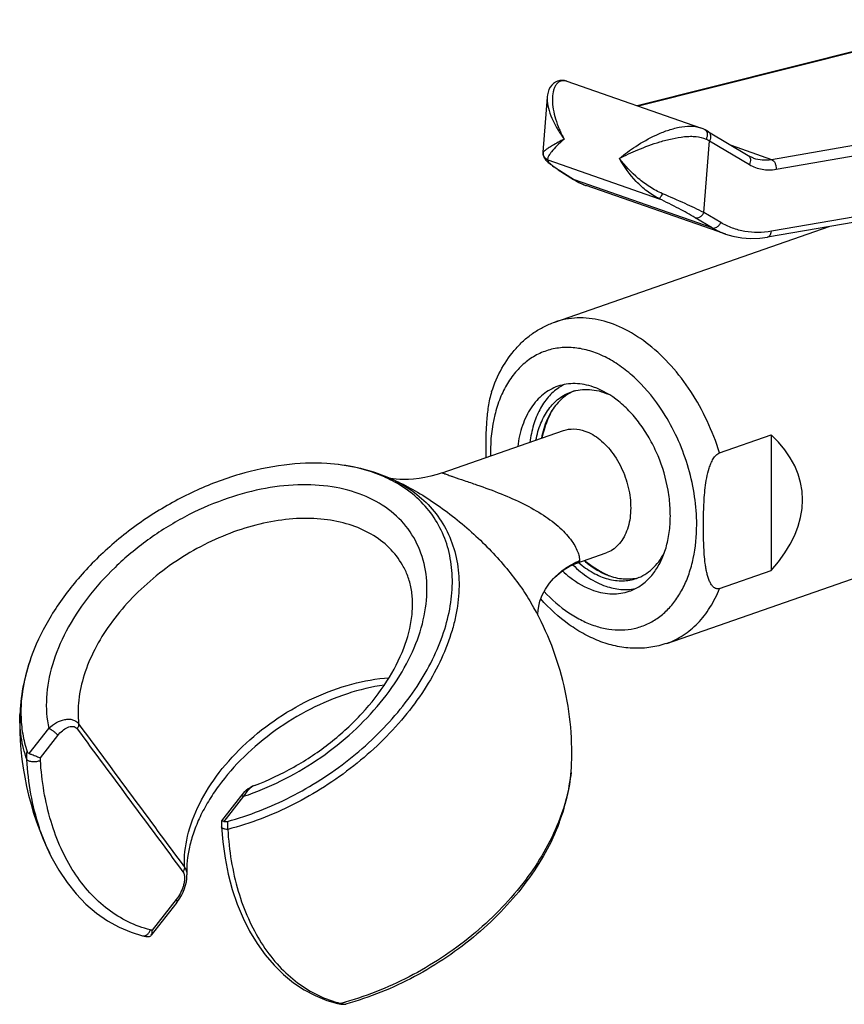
# Model space of a CAD drawing. Header units: millimetres. Extents: x 92 to 332, y 162 to 304.
# Tile 1 of 5: x 92 to 143, y 162 to 223. Entities that reach past the tile are written whole.
import ezdxf

# ---------------------------------------------------------------- set-up
doc = ezdxf.new("R2010")
doc.units = ezdxf.units.MM
doc.header["$LTSCALE"] = 32.67
doc.layers.get('0').update_dxf_attribs({"linetype": 'CONTINUOUS'})
doc.layers.add('ACHSEN', color=7, linetype='CONTINUOUS')

msp = doc.modelspace()

# ---------------------------------------------------------------- linework, layer by layer
at = {"color": 7, "linetype": 'Continuous'}
for p, q in [((151.698, 222.798), (130.566, 217.485)), ((126.232, 218.995), (126.23, 218.996)), ((126.234, 218.995), (134.471, 216.123)), ((125.021, 218.017), (124.758, 214.612)), ((125.022, 218.029), (125.022, 218.027)), ((134.473, 216.123), (134.476, 216.122)), ((134.862, 215.934), (134.768, 215.989)), ((134.962, 215.875), (134.862, 215.934)), ((134.962, 215.875), (137.422, 214.408)), ((124.759, 214.615), (124.757, 214.573)), ((124.758, 214.615), (124.758, 214.615)), ((137.747, 214.256), (137.749, 214.256)), ((125.701, 213.538), (126.641, 212.94)), ((126.641, 212.94), (126.765, 212.864)), ((159.701, 213.011), (138.605, 209.369)), ((136.03, 209.56), (127.425, 212.559)), ((135.657, 196.059), (138.839, 197.169)), ((138.839, 197.169), (138.839, 188.785)), ((115.664, 194.334), (115.667, 194.332)), ((126.847, 189.244), (126.847, 189.244)), ((135.657, 187.676), (138.839, 188.785)), ((125.399, 188.289), (125.401, 188.291)), ((124.034, 186.776), (124.034, 186.776)), ((106.305, 175.08), (106.171, 174.935)), ((106.966, 175.525), (106.966, 175.525)), ((106.096, 174.844), (104.923, 173.346)), ((106.171, 174.935), (106.096, 174.844)), ((104.922, 173.344), (104.922, 173.344)), ((94.408, 171.152), (94.402, 171.164)), ((102.792, 170.01), (102.792, 170.008)), ((102.169, 168.294), (100.584, 166.27)), ((100.053, 166.24), (100.053, 166.24)), ((112.074, 162.05), (112.074, 162.05)), ((112.384, 162.008), (112.489, 162.01))]:
    msp.add_line(p, q, dxfattribs=at)
at = {"color": 9, "linetype": 'Continuous'}
for p, q in [((151.857, 222.792), (130.643, 217.458)), ((138.853, 214.173), (164.088, 218.528)), ((139.144, 213.565), (164.38, 217.921)), ((134.692, 210.893), (135.034, 215.317)), ((135.034, 215.317), (137.495, 213.851)), ((124.762, 214.624), (124.758, 214.615)), ((136.36, 215.041), (138.853, 214.173)), ((125.052, 214.139), (131.93, 211.742)), ((125.806, 213.48), (125.745, 213.51)), ((125.806, 213.48), (126.701, 212.91)), ((159.944, 213.375), (138.848, 209.734)), ((126.702, 212.91), (126.641, 212.94)), ((135.197, 209.949), (126.701, 212.91)), ((135.197, 209.949), (134.156, 210.569)), ((135.733, 210.273), (134.692, 210.893)), ((93.053, 177.49), (94.266, 179.039)), ((93.747, 177.229), (94.823, 178.602)), ((106.287, 174.849), (105.074, 173.299)), ((102.129, 168.479), (100.642, 166.58))]:
    msp.add_line(p, q, dxfattribs=at)
at = {"color": 7, "linetype": 'Continuous'}
for points in [[(126.232, 218.995), (126.089, 219.034), (125.938, 219.049), (125.792, 219.038), (125.654, 219.004), (125.524, 218.946), (125.404, 218.864), (125.297, 218.761), (125.204, 218.635), (125.129, 218.49), (125.073, 218.33), (125.037, 218.158), (125.022, 218.027)], [(134.768, 215.989), (134.755, 215.996), (134.641, 216.054), (134.519, 216.106), (134.472, 216.123)], [(124.757, 214.573), (124.765, 214.474), (124.789, 214.384), (124.821, 214.307), (124.858, 214.24), (124.898, 214.182), (124.941, 214.13)], [(124.941, 214.13), (124.987, 214.08), (125.035, 214.032)], [(125.035, 214.032), (125.088, 213.983), (125.145, 213.934), (125.207, 213.884), (125.275, 213.832), (125.347, 213.778), (125.426, 213.722), (125.512, 213.663), (125.603, 213.602), (125.701, 213.538)], [(137.747, 214.256), (137.707, 214.271), (137.616, 214.308), (137.527, 214.35), (137.441, 214.398), (137.422, 214.408)], [(126.765, 212.864), (126.969, 212.753), (127.178, 212.656), (127.391, 212.571), (127.425, 212.559)], [(136.026, 209.561), (136.48, 209.427), (137.017, 209.328), (137.57, 209.288), (138.135, 209.308), (138.605, 209.369)], [(118.533, 194.818), (118.237, 194.722), (117.847, 194.615), (117.47, 194.533), (117.11, 194.474), (116.771, 194.435), (116.457, 194.415), (116.172, 194.41), (115.918, 194.417), (115.7, 194.433), (115.52, 194.454), (115.381, 194.476), (115.29, 194.494)], [(125.401, 188.291), (125.474, 188.365), (125.77, 188.631), (126.07, 188.852), (126.366, 189.03), (126.648, 189.167), (126.847, 189.244)], [(124.453, 185.999), (124.448, 186.119), (124.456, 186.324), (124.493, 186.591), (124.572, 186.907), (124.707, 187.268), (124.904, 187.645), (125.158, 188.012), (125.399, 188.289)], [(106.966, 175.525), (106.841, 175.471), (106.705, 175.397), (106.57, 175.307), (106.437, 175.202), (106.305, 175.08)], [(104.922, 173.344), (104.92, 173.327), (104.915, 173.211), (104.915, 173.098), (104.919, 172.987), (104.92, 172.974)], [(104.92, 172.974), (105, 172.043), (105.141, 171.033), (105.338, 170.051), (105.589, 169.104), (105.894, 168.196), (106.252, 167.333), (106.66, 166.52), (107.117, 165.761), (107.619, 165.06), (108.165, 164.421), (108.75, 163.848), (109.371, 163.343), (110.025, 162.907), (110.707, 162.543), (111.414, 162.251), (112.074, 162.05)], [(94.402, 171.164), (94.88, 170.292), (95.392, 169.524), (95.952, 168.824), (96.559, 168.195), (97.207, 167.641), (97.893, 167.165), (98.612, 166.768), (99.358, 166.454), (100.053, 166.24)], [(102.169, 168.294), (102.321, 168.506), (102.45, 168.722), (102.557, 168.937), (102.644, 169.15), (102.711, 169.36), (102.759, 169.564), (102.787, 169.759), (102.794, 169.942), (102.792, 170.008)], [(100.053, 166.24), (100.161, 166.217), (100.264, 166.204), (100.37, 166.198), (100.446, 166.199)], [(112.074, 162.05), (112.174, 162.029), (112.277, 162.014), (112.384, 162.008)]]:
    msp.add_lwpolyline(points, dxfattribs=at)
at = {"color": 9, "linetype": 'Continuous'}
for centre, radius, start, end in [((121.582, 188.122), 30.34, 63.68106, 64.13699), ((125.243, 214.593), 0.483, 176.32889, 177.42141), ((125.258, 214.593), 0.497, 177.46591, 187.92318), ((130.388, 220.713), 8.562, 236.22817, 237.17912), ((131.252, 222.045), 10.15, 237.15713, 237.54642), ((137.529, 213.854), 4.549, 239.15469, 250.69653), ((132.777, 196.058), 11.262, 180.00174, 181.00693), ((111.802, 186.606), 8.625, 63.42888, 67.98961), ((2793.011, 2167.785), 3350.968, 216.40507, 216.592793), ((2992.249, 2311.671), 3596.463, 216.363209, 216.538353), ((117.403, 177.197), 9.128, 354.507, 357.86153), ((105.488, 176.659), 12.373, 203.79955, 206.36692), ((114.072, 169.158), 7.32, 254.30399, 255.68736), ((107.516, 180.209), 18.755, 284.65907, 285.27329), ((112.53, 162.961), 0.935, 253.40353, 258.36698), ((107.472, 180.374), 18.926, 285.27282, 285.58544)]:
    msp.add_arc(centre, radius, start, end, dxfattribs=at)
at = {"color": 7, "linetype": 'Continuous'}
for centre, radius, start, end in [((127.438, 197.572), 3.032, 117.00957, 124.19206), ((127.742, 197.39), 2.703, 113.20097, 116.75299), ((153.561, 196.199), 32.339, 179.99436, 180.78453), ((111.56, 186.892), 8.401, 65.47599, 65.72094), ((111.7, 187.188), 8.073, 60.94853, 65.51243), ((129.978, 190.975), 2.704, 281.68218, 285.51024), ((100.925, 180.021), 8.377, 180.12642, 181.00549)]:
    msp.add_arc(centre, radius, start, end, dxfattribs=at)
msp.add_ellipse((120.486, 191.263), major_axis=(20.25, 2.465), ratio=0.479719, start_param=-0.498307, end_param=0.381645, dxfattribs=at)
at = {"color": 9, "linetype": 'Continuous'}
for points, knots in [([(126.14, 219.021), (126.082, 219.032), (125.964, 219.039), (125.794, 218.99), (125.648, 218.886), (125.53, 218.738), (125.44, 218.553), (125.353, 218.253), (125.32, 217.818), (125.379, 217.253), (125.526, 216.651), (125.754, 216.033), (125.954, 215.627), (126.065, 215.425)], [0, 0, 0, 0, 0.042476, 0.083015, 0.124393, 0.168821, 0.217571, 0.271075, 0.391596, 0.527896, 0.676553, 0.834748, 1, 1, 1, 1]), ([(125.022, 218.027), (125.021, 218.017), (125.018, 217.975), (125.017, 217.934), (125.017, 217.902)], [0, 0, 0, 0, 0.244893, 1, 1, 1, 1]), ([(125.017, 217.902), (125.018, 217.713), (125.083, 217.306), (125.3, 216.691), (125.631, 216.05), (125.91, 215.633), (126.065, 215.425)], [0, 0, 0, 0, 0.208114, 0.448855, 0.714775, 1, 1, 1, 1]), ([(129.478, 214.235), (129.795, 214.504), (130.518, 215.035), (131.521, 215.598), (132.429, 215.97), (133.139, 216.17), (133.829, 216.251), (134.276, 216.191), (134.473, 216.123)], [0, 0, 0, 0, 0.225935, 0.486697, 0.623818, 0.759355, 0.88661, 1, 1, 1, 1]), ([(134.768, 215.989), (134.804, 215.968), (134.867, 215.898), (134.903, 215.753), (134.887, 215.588), (134.845, 215.477), (134.817, 215.423)], [0, 0, 0, 0, 0.201928, 0.433807, 0.703706, 1, 1, 1, 1]), ([(134.962, 215.875), (134.998, 215.853), (135.064, 215.784), (135.106, 215.641), (135.097, 215.478), (135.06, 215.37), (135.034, 215.317)], [0, 0, 0, 0, 0.210643, 0.4449, 0.710692, 1, 1, 1, 1]), ([(126.065, 215.425), (125.822, 215.3), (125.489, 215.12), (125.102, 214.88), (124.951, 214.778), (124.888, 214.732)], [0, 0, 0, 0, 0.600421, 0.829145, 1, 1, 1, 1]), ([(126.065, 215.425), (125.909, 215.293), (125.635, 215.043), (125.339, 214.72), (125.171, 214.489), (125.09, 214.35), (125.046, 214.237), (125.042, 214.165), (125.052, 214.139)], [0, 0, 0, 0, 0.366172, 0.663492, 0.782166, 0.87831, 0.950493, 1, 1, 1, 1]), ([(129.478, 214.235), (129.846, 214.424), (130.662, 214.802), (131.749, 215.204), (132.716, 215.463), (133.348, 215.573), (133.847, 215.604), (134.298, 215.588), (134.627, 215.515), (134.817, 215.423)], [0, 0, 0, 0, 0.221306, 0.48128, 0.619806, 0.757699, 0.824027, 0.887055, 1, 1, 1, 1]), ([(124.888, 214.732), (124.859, 214.71), (124.82, 214.681), (124.779, 214.644), (124.766, 214.63), (124.762, 214.624)], [0, 0, 0, 0, 0.652711, 0.866609, 1, 1, 1, 1]), ([(125.052, 214.139), (124.977, 214.174), (124.842, 214.282), (124.777, 214.443), (124.765, 214.525)], [0, 0, 0, 0, 0.500497, 1, 1, 1, 1]), ([(125.052, 214.139), (125.042, 214.112), (125.069, 214.056), (125.12, 213.994), (125.185, 213.928), (125.27, 213.856), (125.417, 213.74), (125.541, 213.654), (125.629, 213.595)], [0, 0, 0, 0, 0.10602, 0.19376, 0.306765, 0.444726, 0.606889, 1, 1, 1, 1]), ([(131.93, 211.742), (131.665, 211.872), (131.161, 212.195), (130.288, 212.994), (129.763, 213.722), (129.478, 214.235)], [0, 0, 0, 0, 0.249966, 0.503034, 1, 1, 1, 1]), ([(132.134, 212.055), (131.861, 212.17), (131.339, 212.453), (130.412, 213.148), (129.817, 213.783), (129.478, 214.235)], [0, 0, 0, 0, 0.256008, 0.510797, 1, 1, 1, 1]), ([(137.422, 214.408), (137.459, 214.386), (137.525, 214.317), (137.567, 214.175), (137.558, 214.012), (137.521, 213.904), (137.495, 213.851)], [0, 0, 0, 0, 0.210643, 0.4449, 0.710692, 1, 1, 1, 1]), ([(137.749, 214.256), (137.921, 214.196), (138.291, 214.12), (138.666, 214.141), (138.853, 214.173)], [0, 0, 0, 0, 0.490959, 1, 1, 1, 1]), ([(138.852, 214.172), (138.952, 214.134), (139.071, 213.984), (139.14, 213.76), (139.149, 213.63), (139.144, 213.565)], [0, 0, 0, 0, 0.453177, 0.725964, 1, 1, 1, 1]), ([(137.495, 213.851), (137.734, 213.708), (138.28, 213.506), (138.859, 213.516), (139.144, 213.565)], [0, 0, 0, 0, 0.491303, 1, 1, 1, 1]), ([(126.701, 212.91), (126.759, 212.874), (126.989, 212.737), (127.236, 212.625), (127.425, 212.559)], [0, 0, 0, 0, 0.25232, 1, 1, 1, 1]), ([(131.93, 211.742), (131.935, 211.743), (131.946, 211.752), (131.964, 211.771), (131.986, 211.8), (132.022, 211.854), (132.073, 211.939), (132.113, 212.014), (132.134, 212.055)], [0, 0, 0, 0, 0.043161, 0.112504, 0.208063, 0.328383, 0.633302, 1, 1, 1, 1]), ([(134.156, 210.569), (133.825, 210.767), (133.09, 211.172), (132.339, 211.547), (131.93, 211.742)], [0, 0, 0, 0, 0.45959, 1, 1, 1, 1]), ([(134.692, 210.893), (134.307, 211.084), (133.458, 211.481), (132.6, 211.857), (132.134, 212.055)], [0, 0, 0, 0, 0.459036, 1, 1, 1, 1]), ([(134.156, 210.569), (134.201, 210.554), (134.307, 210.55), (134.459, 210.614), (134.595, 210.731), (134.664, 210.836), (134.692, 210.893)], [0, 0, 0, 0, 0.209432, 0.448822, 0.717316, 1, 1, 1, 1]), ([(135.197, 209.949), (135.242, 209.934), (135.348, 209.93), (135.499, 209.993), (135.636, 210.111), (135.705, 210.215), (135.733, 210.273)], [0, 0, 0, 0, 0.209432, 0.448822, 0.717317, 1, 1, 1, 1]), ([(138.848, 209.734), (138.574, 209.687), (138.027, 209.636), (137.214, 209.701), (136.44, 209.908), (135.96, 210.137), (135.733, 210.273)], [0, 0, 0, 0, 0.258232, 0.508557, 0.754481, 1, 1, 1, 1]), ([(138.605, 209.369), (138.637, 209.375), (138.703, 209.404), (138.778, 209.487), (138.829, 209.601), (138.844, 209.688), (138.848, 209.734)], [0, 0, 0, 0, 0.209516, 0.441039, 0.7056, 1, 1, 1, 1]), ([(135.657, 196.059), (135.444, 196.731), (134.934, 198.037), (133.93, 199.845), (132.726, 201.431), (131.369, 202.732), (129.909, 203.696), (128.624, 204.193), (127.61, 204.372), (126.876, 204.4), (126.163, 204.323), (125.705, 204.201), (125.483, 204.124)], [0, 0, 0, 0, 0.147835, 0.293058, 0.432591, 0.563932, 0.685552, 0.797298, 0.850011, 0.901022, 0.950825, 1, 1, 1, 1]), ([(132.3, 198.366), (131.869, 199.068), (131.131, 200.042), (129.97, 201.11), (129.071, 201.741), (128.144, 202.205), (127.209, 202.492), (126.284, 202.593), (125.39, 202.504), (124.549, 202.225), (123.782, 201.762), (123.107, 201.13), (122.639, 200.483), (122.321, 199.902), (122.034, 199.259), (121.634, 197.997), (121.515, 196.842), (121.515, 196.058)], [0, 0, 0, 0, 0.148612, 0.218289, 0.284204, 0.346236, 0.404603, 0.459904, 0.513125, 0.565548, 0.618583, 0.673544, 0.731461, 0.761773, 0.793035, 0.858436, 1, 1, 1, 1]), ([(134.243, 191.621), (134.243, 192.198), (134.152, 193.372), (133.773, 195.11), (133.163, 196.798), (132.61, 197.861), (132.3, 198.366)], [0, 0, 0, 0, 0.243802, 0.495409, 0.749374, 1, 1, 1, 1]), ([(118.533, 194.818), (118.538, 194.82), (118.553, 194.815), (118.581, 194.807), (118.63, 194.789), (118.698, 194.764), (118.792, 194.73), (118.912, 194.686), (119.061, 194.633), (119.17, 194.595), (119.23, 194.574)], [0, 0, 0, 0, 0.018076, 0.058772, 0.126065, 0.224135, 0.35741, 0.529958, 0.744311, 1, 1, 1, 1]), ([(119.23, 194.574), (119.454, 194.496), (119.933, 194.334), (120.921, 193.999), (122.156, 193.549), (123.543, 192.935), (124.77, 192.248), (125.646, 191.594), (126.206, 191.036), (126.53, 190.635), (126.769, 190.252), (126.923, 189.91), (127, 189.63), (127.018, 189.465), (127.014, 189.399)], [0, 0, 0, 0, 0.072957, 0.155661, 0.320906, 0.476937, 0.621731, 0.752602, 0.811379, 0.864519, 0.910977, 0.949682, 0.979626, 1, 1, 1, 1]), ([(106.287, 174.849), (107.076, 175.111), (108.632, 175.758), (110.819, 177.029), (112.816, 178.572), (114.546, 180.326), (115.944, 182.225), (116.956, 184.201), (117.54, 186.181), (117.668, 188.094), (117.32, 189.865), (116.499, 191.411), (115.243, 192.652), (113.619, 193.534), (111.705, 194.033), (109.575, 194.139), (107.31, 193.857), (105.798, 193.427), (105.04, 193.155)], [0, 0, 0, 0, 0.072684, 0.146751, 0.220606, 0.29266, 0.361503, 0.426059, 0.485765, 0.540768, 0.592078, 0.641555, 0.691554, 0.744283, 0.801254, 0.863091, 0.929609, 1, 1, 1, 1]), ([(115.66, 194.32), (116.125, 194.087), (116.997, 193.542), (118.089, 192.477), (118.904, 191.208), (119.419, 189.77), (119.625, 188.201), (119.54, 186.837), (119.327, 185.721), (119.005, 184.555), (118.413, 183.087), (117.437, 181.37), (115.772, 179.122), (113.683, 177.11), (111.296, 175.413), (108.756, 173.963), (106.703, 173.168), (105.31, 172.803)], [0, 0, 0, 0, 0.051943, 0.101949, 0.151287, 0.201337, 0.253361, 0.308322, 0.337125, 0.366846, 0.429031, 0.494783, 0.563683, 0.708068, 0.782096, 0.856065, 1, 1, 1, 1]), ([(115.667, 194.332), (116.077, 194.148), (116.909, 193.715), (118.127, 192.942), (119.333, 192.044), (120.487, 191.058), (121.557, 190.014), (122.517, 188.942), (123.347, 187.87), (123.824, 187.138), (124.034, 186.776)], [0, 0, 0, 0, 0.11798, 0.245748, 0.378632, 0.512578, 0.644261, 0.770929, 0.89021, 1, 1, 1, 1]), ([(105.04, 193.155), (104.217, 192.858), (102.599, 192.137), (100.35, 190.733), (98.331, 189.049), (96.627, 187.154), (95.31, 185.126), (94.436, 183.046), (94.045, 180.996), (94.131, 179.658), (94.266, 179.039)], [0, 0, 0, 0, 0.137349, 0.276765, 0.414924, 0.54863, 0.675168, 0.792679, 0.900579, 1, 1, 1, 1]), ([(116.095, 189.13), (115.869, 189.518), (115.299, 190.247), (114.165, 191.097), (112.79, 191.686), (111.223, 192.001), (109.513, 192.036), (107.71, 191.794), (105.871, 191.284), (104.05, 190.521), (102.304, 189.529), (100.687, 188.339), (99.249, 186.988), (98.034, 185.517), (97.08, 183.971), (96.417, 182.395), (96.068, 180.838), (96.054, 179.809), (96.108, 179.321)], [0, 0, 0, 0, 0.048609, 0.098755, 0.15197, 0.209193, 0.270734, 0.33635, 0.405373, 0.476826, 0.549538, 0.622241, 0.693666, 0.762644, 0.828203, 0.88968, 0.946838, 1, 1, 1, 1]), ([(124.828, 187.5), (125.288, 187.007), (126.037, 186.346), (127.145, 185.692), (127.97, 185.349), (128.796, 185.148), (129.609, 185.094), (130.394, 185.188), (131.138, 185.43), (131.825, 185.816), (132.444, 186.337), (132.983, 186.983), (133.435, 187.743), (133.794, 188.602), (134.147, 189.892), (134.243, 190.923), (134.243, 191.621)], [0, 0, 0, 0, 0.141001, 0.206424, 0.268375, 0.327155, 0.38335, 0.437809, 0.491583, 0.545807, 0.601563, 0.659748, 0.721004, 0.785694, 0.853911, 1, 1, 1, 1]), ([(125.401, 188.291), (125.628, 188.527), (126.132, 188.954), (126.712, 189.271), (127.014, 189.399)], [0, 0, 0, 0, 0.498703, 1, 1, 1, 1]), ([(127.014, 189.399), (127.013, 189.384), (127.004, 189.351), (126.969, 189.308), (126.915, 189.271), (126.872, 189.253), (126.847, 189.244)], [0, 0, 0, 0, 0.191484, 0.409482, 0.67512, 1, 1, 1, 1]), ([(132.395, 184.294), (132.751, 184.418), (133.444, 184.761), (134.351, 185.522), (135.11, 186.508), (135.492, 187.27), (135.657, 187.676)], [0, 0, 0, 0, 0.233322, 0.474082, 0.728334, 1, 1, 1, 1]), ([(102.64, 170.478), (102.611, 171.116), (102.764, 172.471), (103.52, 174.459), (104.758, 176.4), (106.411, 178.194), (108.391, 179.749), (110.594, 180.983), (112.901, 181.83), (114.487, 182.116), (115.262, 182.174)], [0, 0, 0, 0, 0.102714, 0.215942, 0.33935, 0.470684, 0.60647, 0.742621, 0.875005, 1, 1, 1, 1]), ([(92.911, 177.125), (92.751, 177.574), (92.518, 178.529), (92.473, 179.508), (92.491, 180.006)], [0, 0, 0, 0, 0.488921, 1, 1, 1, 1]), ([(94.266, 179.039), (94.409, 179.177), (94.714, 179.411), (95.153, 179.589), (95.5, 179.623), (95.739, 179.59), (95.952, 179.491), (96.063, 179.383), (96.108, 179.321)], [0, 0, 0, 0, 0.285231, 0.5474, 0.668193, 0.782005, 0.891067, 1, 1, 1, 1]), ([(94.266, 179.039), (94.319, 179.02), (94.427, 178.967), (94.578, 178.863), (94.715, 178.741), (94.793, 178.649), (94.823, 178.602)], [0, 0, 0, 0, 0.232579, 0.500389, 0.767992, 1, 1, 1, 1]), ([(94.823, 178.602), (94.908, 178.711), (95.09, 178.905), (95.36, 179.087), (95.584, 179.163), (95.747, 179.176), (95.902, 179.133), (95.982, 179.061), (96.013, 179.018)], [0, 0, 0, 0, 0.290116, 0.552651, 0.671952, 0.783053, 0.889359, 1, 1, 1, 1]), ([(96.108, 179.321), (96.111, 179.297), (96.111, 179.189), (96.062, 179.085), (96.013, 179.018)], [0, 0, 0, 0, 0.225663, 1, 1, 1, 1]), ([(92.911, 177.125), (92.909, 177.165), (92.905, 177.327), (92.916, 177.489), (92.931, 177.61)], [0, 0, 0, 0, 0.244399, 1, 1, 1, 1]), ([(94.167, 171.666), (93.988, 172.071), (93.321, 173.824), (92.999, 175.698), (92.911, 177.125)], [0, 0, 0, 0, 0.236431, 1, 1, 1, 1]), ([(92.911, 177.125), (92.922, 177.106), (92.961, 177.07), (93.04, 177.033), (93.143, 177.007), (93.306, 176.987), (93.515, 176.997), (93.679, 177.039), (93.751, 177.071)], [0, 0, 0, 0, 0.075111, 0.173512, 0.294577, 0.433256, 0.731423, 1, 1, 1, 1]), ([(100.53, 166.601), (100.062, 166.721), (99.141, 167.061), (97.876, 167.846), (96.748, 168.887), (95.777, 170.163), (94.976, 171.649), (94.133, 173.931), (93.829, 175.797), (93.751, 177.071)], [0, 0, 0, 0, 0.108971, 0.21938, 0.333456, 0.452954, 0.579058, 0.712372, 1, 1, 1, 1]), ([(126.489, 176.323), (126.465, 176.071), (126.322, 175.023), (126.017, 174), (125.719, 173.255)], [0, 0, 0, 0, 0.239894, 1, 1, 1, 1]), ([(106.966, 175.525), (106.828, 175.473), (106.561, 175.27), (106.374, 175.003), (106.287, 174.849)], [0, 0, 0, 0, 0.453264, 1, 1, 1, 1]), ([(106.287, 174.849), (106.266, 174.856), (106.226, 174.867), (106.162, 174.876), (106.112, 174.864), (106.096, 174.844)], [0, 0, 0, 0, 0.339444, 0.617404, 1, 1, 1, 1]), ([(105.292, 173.302), (105.29, 173.259), (105.287, 173.093), (105.296, 172.926), (105.31, 172.803)], [0, 0, 0, 0, 0.254831, 1, 1, 1, 1]), ([(125.719, 173.255), (125.21, 171.981), (124.121, 170.137), (122.258, 167.954), (120.601, 166.4), (118.761, 165.007), (116.144, 163.425), (114.01, 162.55), (112.556, 162.144)], [0, 0, 0, 0, 0.231758, 0.356131, 0.484253, 0.614494, 0.745099, 1, 1, 1, 1]), ([(105.31, 172.803), (105.259, 172.805), (105.185, 172.813), (105.092, 172.835), (105.003, 172.866), (104.923, 172.92), (104.92, 172.974)], [0, 0, 0, 0, 0.344546, 0.498383, 0.635707, 1, 1, 1, 1]), ([(105.31, 172.803), (105.386, 171.515), (105.689, 169.627), (106.529, 167.312), (107.329, 165.801), (108.3, 164.497), (109.428, 163.425), (110.696, 162.607), (111.621, 162.243), (112.092, 162.111)], [0, 0, 0, 0, 0.287184, 0.420464, 0.546653, 0.666314, 0.780566, 0.891078, 1, 1, 1, 1]), ([(102.639, 170.478), (102.641, 170.455), (102.636, 170.353), (102.59, 170.256), (102.544, 170.192)], [0, 0, 0, 0, 0.227214, 1, 1, 1, 1]), ([(102.64, 170.478), (102.686, 170.414), (102.761, 170.262), (102.788, 170.096), (102.792, 170.01)], [0, 0, 0, 0, 0.480358, 1, 1, 1, 1]), ([(102.544, 170.192), (102.625, 170.083), (102.662, 169.852), (102.632, 169.561), (102.555, 169.246), (102.399, 168.874), (102.226, 168.603), (102.129, 168.479)], [0, 0, 0, 0, 0.220469, 0.348337, 0.480061, 0.744085, 1, 1, 1, 1]), ([(102.169, 168.294), (102.185, 168.314), (102.185, 168.364), (102.161, 168.424), (102.141, 168.46), (102.129, 168.479)], [0, 0, 0, 0, 0.383124, 0.660896, 1, 1, 1, 1]), ([(100.053, 166.24), (100.099, 166.228), (100.202, 166.23), (100.345, 166.304), (100.461, 166.433), (100.512, 166.542), (100.53, 166.601)], [0, 0, 0, 0, 0.216987, 0.454059, 0.717614, 1, 1, 1, 1]), ([(112.263, 162.065), (112.232, 162.053), (112.169, 162.037), (112.104, 162.042), (112.074, 162.05)], [0, 0, 0, 0, 0.510634, 1, 1, 1, 1]), ([(112.341, 162.045), (112.403, 162.033), (112.487, 162.024), (112.571, 162.026), (112.592, 162.027)], [0, 0, 0, 0, 0.747407, 1, 1, 1, 1])]:
    msp.add_open_spline(points, degree=3, knots=knots, dxfattribs=at)
for points in [[(126.23, 218.996), (126.201, 219.006), (126.171, 219.015), (126.14, 219.021)], [(93.751, 177.071), (93.748, 177.124), (93.747, 177.176), (93.747, 177.229)], [(100.642, 166.58), (100.605, 166.585), (100.567, 166.592), (100.53, 166.601)]]:
    msp.add_open_spline(points, degree=3, dxfattribs=at)
at = {"color": 7, "linetype": 'Continuous'}
for points, knots in [([(121.592, 199.829), (121.757, 200.328), (122.165, 201.28), (122.903, 202.334), (123.607, 203.037), (124.185, 203.487), (124.811, 203.856), (125.256, 204.045), (125.483, 204.124)], [0, 0, 0, 0, 0.262792, 0.514575, 0.637574, 0.75917, 0.879785, 1, 1, 1, 1]), ([(125.673, 200.166), (125.51, 200.109), (125.191, 199.966), (124.752, 199.667), (124.357, 199.289), (124.01, 198.837), (123.716, 198.319), (123.393, 197.531), (123.253, 196.887), (123.198, 196.446)], [0, 0, 0, 0, 0.110042, 0.221939, 0.337364, 0.457662, 0.583775, 0.716232, 1, 1, 1, 1]), ([(125.735, 200.079), (125.493, 199.916), (125.04, 199.504), (124.515, 198.713), (124.139, 197.763), (124, 197.07), (123.956, 196.709)], [0, 0, 0, 0, 0.223247, 0.46227, 0.720983, 1, 1, 1, 1]), ([(127.879, 200.119), (127.692, 200.184), (127.318, 200.286), (126.749, 200.348), (126.197, 200.313), (125.843, 200.225), (125.673, 200.166)], [0, 0, 0, 0, 0.2637, 0.516144, 0.760244, 1, 1, 1, 1]), ([(130.084, 187.513), (130.317, 187.594), (130.771, 187.821), (131.363, 188.327), (131.853, 188.983), (132.231, 189.77), (132.489, 190.666), (132.62, 191.646), (132.623, 192.684), (132.454, 194.121), (132.036, 195.539), (131.398, 196.859), (130.825, 197.767), (130.171, 198.569), (129.248, 199.438), (128.439, 199.924), (127.879, 200.119)], [0, 0, 0, 0, 0.048026, 0.097663, 0.150212, 0.206484, 0.266775, 0.330928, 0.398424, 0.468477, 0.61204, 0.683584, 0.753455, 0.820695, 0.884535, 1, 1, 1, 1]), ([(121.592, 199.829), (121.542, 199.679), (121.462, 199.376), (121.349, 198.766), (121.271, 198.005), (121.229, 197.1), (121.222, 196.5), (121.222, 196.202)], [0, 0, 0, 0, 0.12924, 0.257124, 0.508556, 0.755698, 1, 1, 1, 1]), ([(126.525, 199.803), (126.388, 199.734), (126.123, 199.571), (125.635, 199.148), (125.343, 198.744), (125.182, 198.452)], [0, 0, 0, 0, 0.238058, 0.482479, 1, 1, 1, 1]), ([(125.182, 198.452), (125.121, 198.342), (124.886, 197.866), (124.735, 197.351), (124.66, 196.955)], [0, 0, 0, 0, 0.238133, 1, 1, 1, 1]), ([(126.025, 197.43), (126.229, 197.501), (126.68, 197.568), (127.125, 197.477), (127.342, 197.402)], [0, 0, 0, 0, 0.483614, 1, 1, 1, 1]), ([(127.342, 197.402), (127.676, 197.285), (128.159, 196.995), (128.71, 196.476), (129.239, 195.827), (129.763, 194.872), (130.131, 193.621), (130.213, 192.372), (130.025, 191.4), (129.714, 190.753), (129.421, 190.361), (129.068, 190.059), (128.797, 189.924), (128.658, 189.875)], [0, 0, 0, 0, 0.115567, 0.179456, 0.246753, 0.388056, 0.531739, 0.669149, 0.793351, 0.849667, 0.902257, 0.951934, 1, 1, 1, 1]), ([(134.657, 191.519), (134.657, 191.913), (134.67, 192.708), (134.735, 193.707), (134.856, 194.512), (134.977, 195.015), (135.118, 195.406), (135.232, 195.638), (135.345, 195.807), (135.464, 195.947), (135.576, 196.031), (135.657, 196.059)], [0, 0, 0, 0, 0.246378, 0.497097, 0.625016, 0.754836, 0.820116, 0.884674, 0.916092, 0.946296, 1, 1, 1, 1]), ([(111.418, 195.394), (110.54, 195.449), (108.708, 195.373), (105.952, 194.778), (103.194, 193.727), (100.551, 192.264), (98.135, 190.451), (96.047, 188.365), (94.377, 186.094), (93.558, 184.453), (93.248, 183.63)], [0, 0, 0, 0, 0.115083, 0.23832, 0.367572, 0.5, 0.632429, 0.76168, 0.884918, 1, 1, 1, 1]), ([(115.034, 194.603), (114.47, 194.831), (113.278, 195.191), (112.046, 195.355), (111.418, 195.394)], [0, 0, 0, 0, 0.49166, 1, 1, 1, 1]), ([(115.014, 194.55), (114.47, 194.795), (113.287, 195.184), (112.056, 195.355), (111.418, 195.394)], [0, 0, 0, 0, 0.482982, 1, 1, 1, 1]), ([(105.292, 173.302), (106.635, 173.665), (109.279, 174.706), (112.266, 176.621), (114.396, 178.48), (115.806, 179.991), (117.003, 181.591), (117.961, 183.245), (118.659, 184.919), (119.081, 186.579), (119.216, 188.189), (119.058, 189.717), (118.607, 191.125), (117.87, 192.379), (116.866, 193.446), (116.055, 194.004), (115.621, 194.245)], [0, 0, 0, 0, 0.14392, 0.291517, 0.364579, 0.435949, 0.504873, 0.57074, 0.633132, 0.691887, 0.747158, 0.799453, 0.849654, 0.89894, 0.948636, 1, 1, 1, 1]), ([(135.657, 187.676), (135.622, 187.664), (135.549, 187.65), (135.406, 187.67), (135.283, 187.753), (135.187, 187.863), (135.099, 187.993), (135.009, 188.179), (134.926, 188.421), (134.861, 188.677), (134.809, 188.944), (134.754, 189.311), (134.709, 189.782), (134.677, 190.355), (134.66, 190.935), (134.657, 191.324), (134.657, 191.519)], [0, 0, 0, 0, 0.026181, 0.050771, 0.09988, 0.125964, 0.153104, 0.210088, 0.26999, 0.332035, 0.395669, 0.4605, 0.592695, 0.727161, 0.863073, 1, 1, 1, 1]), ([(106.966, 175.525), (107.802, 175.837), (109.437, 176.606), (111.672, 178.107), (113.615, 179.892), (115.155, 181.859), (116.212, 183.886), (116.666, 185.58), (116.731, 186.834), (116.648, 187.675), (116.44, 188.444), (116.222, 188.913), (116.095, 189.13)], [0, 0, 0, 0, 0.147598, 0.297187, 0.443647, 0.582065, 0.708209, 0.819198, 0.868906, 0.915048, 0.958443, 1, 1, 1, 1]), ([(126.602, 189.142), (126.905, 188.845), (127.537, 188.325), (128.27, 187.952), (128.636, 187.824)], [0, 0, 0, 0, 0.522553, 1, 1, 1, 1]), ([(127.293, 189.399), (127.399, 189.308), (127.811, 188.975), (128.273, 188.701), (128.634, 188.55)], [0, 0, 0, 0, 0.262629, 1, 1, 1, 1]), ([(125.958, 188.769), (126.106, 188.63), (126.681, 188.136), (127.353, 187.743), (127.879, 187.56)], [0, 0, 0, 0, 0.26663, 1, 1, 1, 1]), ([(128.634, 188.55), (128.791, 188.484), (129.107, 188.374), (129.591, 188.279), (130.065, 188.259), (130.375, 188.296), (130.525, 188.327)], [0, 0, 0, 0, 0.264765, 0.518126, 0.76224, 1, 1, 1, 1]), ([(127.879, 187.56), (128.065, 187.495), (128.44, 187.393), (129.008, 187.331), (129.561, 187.366), (129.915, 187.454), (130.084, 187.513)], [0, 0, 0, 0, 0.2637, 0.516144, 0.760244, 1, 1, 1, 1]), ([(128.636, 187.824), (128.934, 187.72), (129.537, 187.582), (130.158, 187.612), (130.449, 187.67)], [0, 0, 0, 0, 0.515256, 1, 1, 1, 1]), ([(132.395, 184.294), (132.076, 184.183), (131.412, 184.019), (130.383, 183.959), (129.344, 184.081), (128.316, 184.376), (127.316, 184.83), (126.015, 185.646), (125.146, 186.446), (124.619, 187.036)], [0, 0, 0, 0, 0.116188, 0.233261, 0.352152, 0.473776, 0.598962, 0.728318, 1, 1, 1, 1]), ([(93.248, 183.63), (93.027, 183.041), (92.673, 181.849), (92.514, 180.615), (92.491, 180.006)], [0, 0, 0, 0, 0.508336, 1, 1, 1, 1]), ([(93.248, 183.63), (93.024, 183.032), (92.675, 181.839), (92.546, 180.6), (92.548, 180.003)], [0, 0, 0, 0, 0.51703, 1, 1, 1, 1]), ([(114.971, 181.721), (114.198, 181.609), (112.628, 181.228), (110.359, 180.273), (108.21, 178.962), (106.298, 177.365), (104.962, 175.843), (104.106, 174.56), (103.592, 173.607), (103.199, 172.662), (102.856, 171.479), (102.761, 170.58), (102.792, 170.01)], [0, 0, 0, 0, 0.128811, 0.265171, 0.40468, 0.542718, 0.674767, 0.737305, 0.796881, 0.853133, 0.905807, 1, 1, 1, 1]), ([(92.549, 179.874), (92.556, 179.484), (92.624, 178.716), (92.81, 177.967), (92.931, 177.61)], [0, 0, 0, 0, 0.508645, 1, 1, 1, 1]), ([(93.053, 177.49), (93.025, 177.499), (92.972, 177.531), (92.941, 177.583), (92.931, 177.61)], [0, 0, 0, 0, 0.5132, 1, 1, 1, 1]), ([(93.053, 177.49), (93.11, 177.47), (93.262, 177.414), (93.493, 177.324), (93.667, 177.258), (93.747, 177.23)], [0, 0, 0, 0, 0.243698, 0.656413, 1, 1, 1, 1]), ([(125.767, 173.232), (125.989, 173.821), (126.343, 175.013), (126.502, 176.248), (126.525, 176.856)], [0, 0, 0, 0, 0.508336, 1, 1, 1, 1]), ([(105.074, 173.299), (105.053, 173.307), (105.023, 173.317), (104.986, 173.329), (104.964, 173.335), (104.947, 173.34), (104.934, 173.343), (104.927, 173.344), (104.922, 173.345), (104.922, 173.344)], [0, 0, 0, 0, 0.423203, 0.59518, 0.737432, 0.848918, 0.929562, 0.979447, 1, 1, 1, 1]), ([(105.074, 173.299), (105.09, 173.294), (105.161, 173.277), (105.237, 173.287), (105.292, 173.302)], [0, 0, 0, 0, 0.227791, 1, 1, 1, 1]), ([(125.767, 173.232), (125.284, 171.945), (124.216, 170.078), (122.363, 167.871), (120.703, 166.297), (118.851, 164.889), (116.215, 163.296), (114.06, 162.423), (112.592, 162.027)], [0, 0, 0, 0, 0.23083, 0.355151, 0.483423, 0.613935, 0.744838, 1, 1, 1, 1]), ([(100.583, 166.269), (100.613, 166.307), (100.65, 166.413), (100.649, 166.522), (100.642, 166.581)], [0, 0, 0, 0, 0.449853, 1, 1, 1, 1]), ([(100.446, 166.199), (100.473, 166.2), (100.526, 166.212), (100.567, 166.248), (100.583, 166.269)], [0, 0, 0, 0, 0.503665, 1, 1, 1, 1]), ([(112.489, 162.01), (112.498, 162.01), (112.532, 162.013), (112.567, 162.02), (112.592, 162.027)], [0, 0, 0, 0, 0.242267, 1, 1, 1, 1])]:
    msp.add_open_spline(points, degree=3, knots=knots, dxfattribs=at)
at = {"layer": 'ACHSEN', "color": 7, "linetype": 'Continuous'}
for p, q in [((125.483, 204.124), (142.419, 210.027)), ((118.534, 194.818), (126.025, 197.43)), ((115.664, 194.334), (115.034, 194.603)), ((132.395, 184.294), (151.487, 190.949)), ((126.847, 189.244), (128.658, 189.875)), ((94.402, 171.164), (94.408, 171.152))]:
    msp.add_line(p, q, dxfattribs=at)
for centre, radius, start, end in [((131.994, 195.274), 7.5, 154.98657, 166.98368), ((131.985, 195.279), 7.489, 153.2835, 154.98665), ((131.996, 195.277), 7.503, 231.45211, 243.44253), ((131.994, 195.274), 7.499, 243.44468, 245.16373), ((110.858, 179.348), 18.378, 177.94769, 206.44292)]:
    msp.add_arc(centre, radius, start, end, dxfattribs=at)
for points, knots in [([(124.324, 196.837), (124.391, 197.193), (124.538, 197.711), (124.837, 198.34), (125.099, 198.754), (125.401, 199.114), (125.74, 199.417), (126.111, 199.658), (126.378, 199.777), (126.515, 199.824)], [0, 0, 0, 0, 0.280817, 0.412372, 0.538157, 0.658755, 0.775075, 0.888336, 1, 1, 1, 1]), ([(126.515, 199.824), (126.69, 199.885), (127.059, 199.972), (127.637, 199.987), (128.23, 199.889), (128.616, 199.753), (128.808, 199.669)], [0, 0, 0, 0, 0.237215, 0.479975, 0.733066, 1, 1, 1, 1]), ([(130.53, 188.304), (130.707, 188.366), (131.052, 188.528), (131.517, 188.879), (131.921, 189.329), (132.14, 189.679), (132.238, 189.865)], [0, 0, 0, 0, 0.237076, 0.479762, 0.732893, 1, 1, 1, 1]), ([(126.958, 189.281), (127.233, 189.044), (127.669, 188.73), (128.294, 188.423), (128.757, 188.262), (129.217, 188.168), (129.671, 188.141), (130.111, 188.183), (130.394, 188.256), (130.53, 188.304)], [0, 0, 0, 0, 0.280805, 0.412356, 0.53814, 0.658739, 0.775063, 0.88833, 1, 1, 1, 1]), ([(126.525, 176.856), (126.557, 177.718), (126.497, 179.45), (126.041, 182.006), (125.232, 184.475), (124.468, 186.03), (124.034, 186.776)], [0, 0, 0, 0, 0.249885, 0.499851, 0.749906, 1, 1, 1, 1])]:
    msp.add_open_spline(points, degree=3, knots=knots, dxfattribs=at)

doc.saveas('drawing.dxf')
